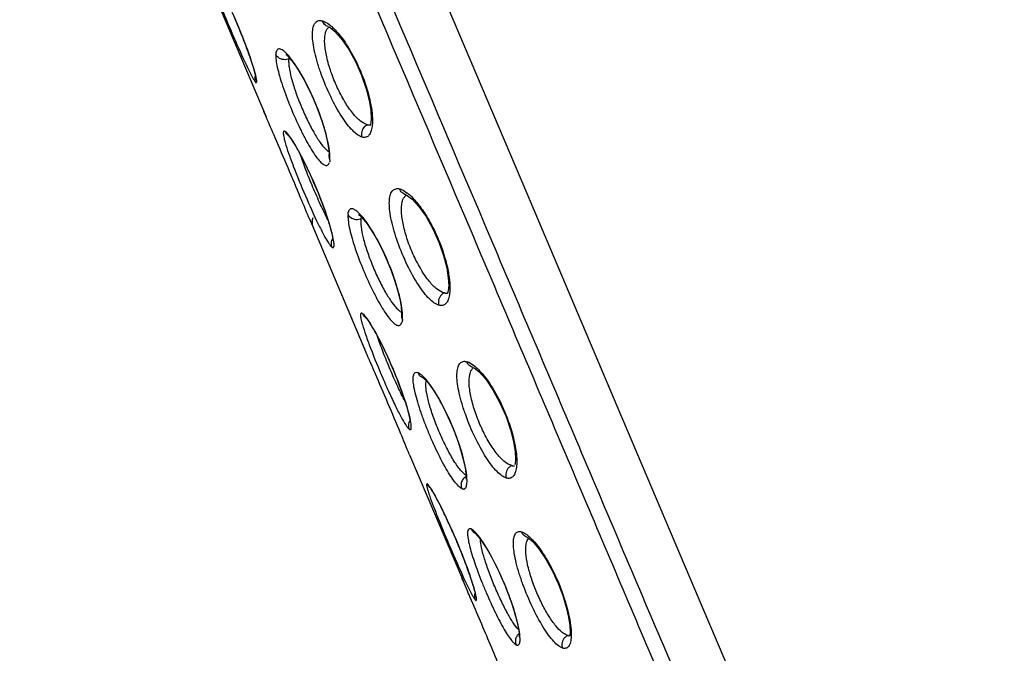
# Model space of a CAD drawing. Header units: millimetres. Extents: x 687 to 1107, y -116 to 478.
# Tile 43 of 49: x 982.94 to 993.21, y 298.46 to 305.07. Entities that reach past the tile are written whole.
import ezdxf

# ---------------------------------------------------------------- set-up
doc = ezdxf.new("R2010")
doc.units = ezdxf.units.MM
doc.header["$LTSCALE"] = 0.1
doc.layers.add('DIM', color=3, linetype='Continuous')
doc.styles.get("Standard").update_dxf_attribs({"font": 'arial_0.ttf'})
doc.dimstyles.new('DIMSTYLE_2', dxfattribs={"dimtxt": 3, "dimasz": 2.5, "dimexe": 0.18, "dimexo": 0.0625, "dimgap": 0.09, "dimtad": 1, "dimdec": 3, "dimdsep": 46, "dimtxsty": 'Standard', "dimblk": '_FILLED', "dimblk1": '_FILLED', "dimblk2": '_FILLED', "dimcen": 0.09, "dimadec": 0, "dimazin": 0, "dimtp": 1.2, "dimtm": 1.2, "dimtfac": 1, "dimtdec": 3, "dimtofl": 0, "dimtmove": 0, "dimatfit": 3, "dimldrblk": '_FILLED', "dimfxl": 1, "dimtolj": 1, "dimarcsym": 0})

# ---------------------------------------------------------------- blocks, each defined once
blk = doc.blocks.new('_FILLED')
at = {"color": 0, "linetype": 'ByBlock'}
blk.add_solid([(0, 0), (-1, 0.2333), (-1, -0.2333)], dxfattribs=at)
blk = doc.blocks.new('*D7')
at = {"layer": 'Defpoints', "color": 0, "linetype": 'Continuous', "transparency": 16777216}
for p in [(967.776, 384.267), (1072.846, 384.267), (1029.424, 7.996)]:
    blk.add_point(p, dxfattribs=at)
at = {"layer": 'DIM', "color": 0, "linetype": 'Continuous', "lineweight": -2, "transparency": 16777216}
for p, q in [((967.839, 384.267), (1073.026, 384.267)), ((1072.846, 10.496), (1072.846, 381.767)), ((1029.486, 7.996), (1073.026, 7.996))]:
    blk.add_line(p, q, dxfattribs=at)
at = {"layer": 'DIM', "color": 0, "linetype": 'Continuous', "lineweight": -2, "transparency": 16777216, "xscale": 2.5, "yscale": 2.5, "zscale": 2.5}
for p, rotation in [((1072.846, 384.267), 90), ((1072.846, 7.996), 270)]:
    blk.add_blockref('_FILLED', p, dxfattribs=dict(at, rotation=rotation))
at = {"layer": 'DIM', "color": 0, "linetype": 'Continuous', "transparency": 16777216, "insert": (1069.693, 142.082), "char_height": 3, "attachment_point": 2, "rotation": 90}
blk.add_mtext('\\A1;1244-1484%%P10', dxfattribs=at)

msp = doc.modelspace()

# ---------------------------------------------------------------- linework, layer by layer
at = {"color": 7, "linetype": 'Continuous'}
for p, q in [((984.9485, 305.3771), (985.5092, 304.0559)), ((985.5093, 304.0559), (985.4861, 304.1121)), ((985.7442, 303.8583), (985.7436, 303.8588)), ((986.1659, 303.674), (986.1653, 303.6542)), ((988.1781, 303.379), (989.1813, 301.0138)), ((985.9641, 302.9841), (986.5516, 301.5998)), ((985.9924, 302.9299), (985.9925, 302.9297)), ((987.3987, 302.2157), (987.4027, 302.2171)), ((986.9235, 302.0091), (986.9225, 301.988)), ((986.55, 301.9592), (986.5493, 301.9597)), ((987.1475, 301.3302), (987.1466, 301.3306)), ((987.0065, 300.5276), (987.5678, 299.2048)), ((987.033, 300.4786), (987.0333, 300.4777)), ((987.2183, 300.1862), (987.198, 300.2173)), ((987.218, 300.1866), (987.2223, 300.1811)), ((987.2184, 300.1862), (987.2183, 300.1862)), ((987.2223, 300.1811), (987.2308, 300.1688)), ((987.2308, 300.1688), (987.2424, 300.1507)), ((987.3106, 300.0299), (987.3089, 300.0332)), ((987.6975, 299.7018), (987.697, 299.702)), ((988.2363, 299.6647), (988.2356, 299.6649)), ((987.6397, 299.0379), (987.6276, 299.0659))]:
    msp.add_line(p, q, dxfattribs=at)
for points in [[(984.794, 311.3508), (985.9682, 308.5814), (988.1781, 303.379)], [(985.1778, 305.0931), (985.2002, 305.041), (985.2219, 304.9894), (985.2426, 304.9387), (985.2623, 304.8894), (985.2808, 304.8419), (985.2981, 304.7963), (985.3142, 304.7529), (985.329, 304.7119), (985.3425, 304.6733), (985.3547, 304.6374), (985.3656, 304.6043), (985.3751, 304.5742), (985.3832, 304.5471), (985.3899, 304.5233), (985.3953, 304.5029), (985.3994, 304.486), (985.4021, 304.473), (985.4036, 304.4642), (985.4037, 304.4631)], [(986.1598, 304.9964), (986.1727, 304.9903), (986.2238, 304.9508), (986.293, 304.8736), (986.3686, 304.7639), (986.4419, 304.631), (986.5057, 304.4882), (986.5543, 304.3487), (986.586, 304.2239), (986.6026, 304.1201), (986.6067, 304.0413), (986.602, 303.9904), (986.6001, 303.9819)], [(985.7164, 304.7046), (985.7158, 304.7049), (985.7207, 304.7015), (985.7365, 304.6876), (985.7608, 304.6614), (985.7911, 304.6231), (985.826, 304.5731), (985.8644, 304.5124), (985.9048, 304.4418), (985.9462, 304.3626), (985.9871, 304.2764), (986.0267, 304.1847), (986.064, 304.0894), (986.0977, 303.9926), (986.1261, 303.8978), (986.1476, 303.8095), (986.1611, 303.7328), (986.1659, 303.674)], [(986.6001, 303.9819), (986.5948, 303.9662), (986.5941, 303.9646)], [(985.7423, 303.8598), (985.7509, 303.8503), (985.7675, 303.8284), (985.7896, 303.7956), (985.8158, 303.7531), (985.8449, 303.7024), (985.8757, 303.6453), (985.9072, 303.5836), (985.9387, 303.5191), (985.9696, 303.4529), (985.9996, 303.3861), (986.0283, 303.3196), (986.0554, 303.254), (986.0807, 303.1901), (986.1039, 303.1285), (986.125, 303.07), (986.1438, 303.015), (986.1604, 302.9639), (986.1746, 302.9173), (986.1865, 302.8754), (986.1958, 302.8388), (986.2028, 302.808), (986.2073, 302.7832), (986.2097, 302.7653), (986.21, 302.7625)], [(986.1652, 303.6532), (986.1648, 303.6493), (986.1639, 303.6443)], [(986.9684, 303.2417), (986.9829, 303.235), (987.0351, 303.1953), (987.1039, 303.1198), (987.178, 303.0136), (987.2498, 302.8852), (987.3127, 302.7459), (987.3616, 302.607), (987.3941, 302.4799), (987.411, 302.3729), (987.4147, 302.2917), (987.4095, 302.2392), (987.4016, 302.2135), (987.4007, 302.2117)], [(986.475, 303.035), (986.483, 303.0296), (986.5023, 303.0122), (986.5302, 302.9813), (986.5644, 302.9371), (986.6031, 302.8804), (986.6449, 302.8121), (986.6884, 302.7335), (986.7319, 302.6462), (986.7742, 302.5519), (986.8143, 302.4526), (986.8507, 302.3505), (986.8815, 302.2493), (986.9048, 302.1542), (986.919, 302.0717), (986.9235, 302.0091)], [(986.548, 301.9607), (986.5566, 301.9512), (986.5732, 301.9293), (986.5952, 301.8966), (986.6213, 301.8543), (986.6503, 301.8037), (986.6811, 301.7466), (986.7126, 301.685), (986.744, 301.6205), (986.775, 301.5543), (986.8049, 301.4874), (986.8336, 301.4208), (986.8607, 301.3552), (986.886, 301.2912), (986.9093, 301.2296), (986.9304, 301.171), (986.9493, 301.1159), (986.9659, 301.0649), (986.9801, 301.0182), (986.9919, 300.9763), (987.0013, 300.9396), (987.0083, 300.9088), (987.0129, 300.8839), (987.0153, 300.866), (987.0155, 300.8632)], [(986.9224, 301.987), (986.9219, 301.983), (986.9208, 301.978)], [(987.6673, 301.4398), (987.6803, 301.4336), (987.7318, 301.3934), (987.8011, 301.3155), (987.8767, 301.2048), (987.9499, 301.0709), (988.0132, 300.9275), (988.0612, 300.7881), (988.0922, 300.6641), (988.1084, 300.5611), (988.1122, 300.483), (988.1075, 300.4325), (988.1056, 300.4241)], [(987.1475, 301.3302), (987.154, 301.3251), (987.185, 301.2944), (987.2267, 301.2422), (987.2732, 301.1737), (987.3207, 301.0937), (987.3667, 301.0074), (987.41, 300.9179), (987.4499, 300.8277), (987.4856, 300.7386), (987.5167, 300.6518), (987.5429, 300.5696), (987.5638, 300.4941), (987.5793, 300.4274), (987.5896, 300.3709), (987.595, 300.3259), (987.5963, 300.2934), (987.5951, 300.274), (987.5948, 300.2717)], [(989.1813, 301.0138), (990.1271, 298.7827), (991.0255, 296.6695)], [(987.2424, 300.1507), (987.2565, 300.1272), (987.2728, 300.0987), (987.2911, 300.0655), (987.3109, 300.028), (987.3321, 299.9866), (987.3542, 299.942), (987.377, 299.8948), (987.4002, 299.8454), (987.4236, 299.7946), (987.4469, 299.7428), (987.4698, 299.6906), (987.4922, 299.6384), (987.5139, 299.5867), (987.5347, 299.536), (987.5544, 299.4866), (987.5729, 299.439), (987.5902, 299.3934), (987.6063, 299.3499), (987.6212, 299.3088), (987.6347, 299.2702), (987.6469, 299.2342), (987.6578, 299.2011), (987.6673, 299.1709), (987.6755, 299.1438), (987.6823, 299.12), (987.6877, 299.0995), (987.6918, 299.0826), (987.6945, 299.0695), (987.696, 299.0607), (987.6962, 299.0596)], [(987.6963, 299.7023), (987.7136, 299.6858), (987.7427, 299.6508), (987.7791, 299.5996), (987.8193, 299.5356), (987.8603, 299.4634), (987.9002, 299.3869), (987.9382, 299.3085), (987.9738, 299.2299), (988.0066, 299.1522), (988.0365, 299.0761), (988.0632, 299.0023), (988.0865, 298.9323), (988.1063, 298.8669), (988.1225, 298.8074), (988.1349, 298.7545), (988.1436, 298.7093), (988.1487, 298.6728), (988.1506, 298.6456), (988.1503, 298.6297), (988.1501, 298.6283)], [(988.2363, 299.6647), (988.243, 299.6614), (988.2888, 299.625), (988.3569, 299.5466), (988.4299, 299.4381), (988.4978, 299.3146), (988.5571, 299.186), (988.6057, 299.0588), (988.6422, 298.9384), (988.6664, 298.8318), (988.6789, 298.7444), (988.6815, 298.6802), (988.6775, 298.6402), (988.6762, 298.6343)]]:
    msp.add_lwpolyline(points, dxfattribs=at)
for centre, radius, start, end in [((979.0411, 302.4293), 6.6904, 22.98464, 23.93125), ((979.0725, 302.4424), 6.6563, 22.36504, 22.98604), ((979.4115, 302.5813), 6.29, 21.54779, 22.3698), ((979.5798, 302.6475), 6.1091, 20.89318, 21.55022), ((980.1844, 302.8761), 5.4628, 19.80622, 20.91434), ((980.8233, 303.1067), 4.7836, 19.36329, 19.80075), ((985.8915, 304.6434), 0.1465, 170.09219, 173.31969), ((985.8636, 304.6483), 0.1182, 166.40033, 170.10249), ((985.451, 304.4672), 0.0711, 220.38337, 221.69438), ((986.5878, 304.0446), 0.0738, 275.52698, 276.91124), ((985.4312, 303.6098), 0.7451, 5.08834, 6.99315), ((985.7169, 303.63), 0.4587, 1.24017, 2.33294), ((986.7435, 302.9474), 0.3938, 51.62609, 52.53822), ((989.5597, 304.5107), 3.9063, 203.00467, 203.41731), ((986.087, 302.9573), 0.0985, 193.3888, 196.17661), ((986.6432, 302.9695), 0.1457, 168.61447, 171.84257), ((986.2862, 302.7321), 0.0979, 177.18433, 201.91524), ((987.3905, 302.293), 0.0776, 276.02102, 279.03211), ((986.4932, 301.9715), 0.4402, 0.24472, 1.41137), ((987.0919, 300.8329), 0.098, 177.196, 201.89862), ((987.1479, 300.1662), 0.0717, 43.31978, 44.63517), ((982.3919, 297.5194), 5.5226, 25.41227, 25.67866), ((981.6154, 297.1539), 6.3808, 24.08051, 25.38425), ((981.3276, 297.0245), 6.6964, 23.91856, 24.08699), ((981.3201, 297.0211), 6.7046, 22.79758, 23.91891), ((987.6249, 299.6963), 0.0631, 61.96837, 65.64041), ((988.0136, 299.4015), 0.3642, 49.76942, 51.2879), ((988.3032, 299.6079), 0.0733, 137.72816, 141.25204), ((981.3362, 297.0277), 6.6872, 22.41362, 22.79914), ((981.6853, 297.1705), 6.31, 21.18022, 22.42359), ((981.8547, 297.2364), 6.1283, 21.02033, 21.17785), ((987.7445, 299.0622), 0.0712, 220.26033, 221.58623), ((988.1466, 298.5946), 0.0561, 240.14866, 244.15972)]:
    msp.add_arc(centre, radius, start, end, dxfattribs=at)
for points, knots in [([(991.3218, 294.6227), (991.0218, 295.3223), (990.4323, 296.7153), (989.5459, 298.7953), (988.6691, 300.8647), (987.5008, 303.6192), (986.038, 307.0617), (984.8685, 309.8165), (984.285, 311.1948)], [0, 0, 0, 0, 0.1268297, 0.2520511, 0.3767373, 0.5013279, 0.7506014, 1, 1, 1, 1]), ([(991.1668, 294.5819), (990.8695, 295.275), (990.284, 296.66), (989.4005, 298.7313), (988.5244, 300.7987), (987.3562, 303.5528), (985.8938, 306.9949), (984.7247, 309.7492), (984.1412, 311.1271)], [0, 0, 0, 0, 0.1258686, 0.250961, 0.3758275, 0.5006173, 0.750267, 1, 1, 1, 1]), ([(984.9196, 305.51), (984.9321, 305.4737), (984.9623, 305.3925), (985.0353, 305.2082), (985.1382, 304.9622), (985.2425, 304.723), (985.3189, 304.5595), (985.3521, 304.4938), (985.3672, 304.4666)], [0, 0, 0, 0, 0.1015527, 0.2286265, 0.5234227, 0.8057902, 0.9177676, 1, 1, 1, 1]), ([(986.5107, 303.8434), (986.4942, 303.8487), (986.4586, 303.8681), (986.4074, 303.9138), (986.3526, 303.9786), (986.2719, 304.0948), (986.1774, 304.2696), (986.0971, 304.459), (986.0458, 304.6149), (986.0171, 304.7233), (985.9986, 304.8209), (985.991, 304.9044), (985.995, 304.9718), (986.0093, 305.0226), (986.0389, 305.0562), (986.0657, 305.0608), (986.0782, 305.0602)], [0, 0, 0, 0, 0.0367094, 0.0847176, 0.1449995, 0.2164715, 0.3844862, 0.5656571, 0.6525066, 0.7326455, 0.8034785, 0.8629873, 0.9102429, 0.9460606, 0.9735331, 1, 1, 1, 1]), ([(986.0782, 305.0602), (986.0797, 305.0601), (986.0861, 305.0594), (986.0924, 305.058), (986.0972, 305.0567)], [0, 0, 0, 0, 0.2391601, 1, 1, 1, 1]), ([(986.1583, 304.9968), (986.1436, 305.0008), (986.117, 305.0166), (986.1012, 305.0427), (986.0966, 305.056)], [0, 0, 0, 0, 0.5174627, 1, 1, 1, 1]), ([(986.0972, 305.0567), (986.1037, 305.0547), (986.1338, 305.0432), (986.1608, 305.0248), (986.1804, 305.0087)], [0, 0, 0, 0, 0.2125328, 1, 1, 1, 1]), ([(986.1275, 304.923), (986.1293, 304.9308), (986.1366, 304.9569), (986.1511, 304.9822), (986.1662, 304.9942)], [0, 0, 0, 0, 0.2928201, 1, 1, 1, 1]), ([(986.1804, 305.0087), (986.1854, 305.0046), (986.2068, 304.9862), (986.2267, 304.9661), (986.2413, 304.95)], [0, 0, 0, 0, 0.2297928, 1, 1, 1, 1]), ([(986.5682, 303.9728), (986.5416, 303.9785), (986.4836, 304.0143), (986.4051, 304.0979), (986.3243, 304.2178), (986.2486, 304.3632), (986.1849, 304.5199), (986.1405, 304.6727), (986.1181, 304.8065), (986.1197, 304.8889), (986.1275, 304.923)], [0, 0, 0, 0, 0.0744535, 0.1797469, 0.3145514, 0.4688932, 0.6284753, 0.777623, 0.9041693, 1, 1, 1, 1]), ([(986.2413, 304.95), (986.2948, 304.8914), (986.394, 304.7465), (986.5117, 304.5065), (986.5823, 304.2888), (986.6132, 304.1243), (986.6193, 304.0499), (986.6193, 304.0158)], [0, 0, 0, 0, 0.2325324, 0.5102489, 0.781956, 0.8999573, 1, 1, 1, 1]), ([(985.3884, 304.5323), (985.385, 304.5439), (985.3688, 304.5978), (985.3509, 304.6511), (985.3363, 304.6927)], [0, 0, 0, 0, 0.215283, 1, 1, 1, 1]), ([(985.6112, 304.7051), (985.6099, 304.6861), (985.6131, 304.6415), (985.6266, 304.5671), (985.6497, 304.4774), (985.6938, 304.3361), (985.7643, 304.149), (985.8466, 303.9639), (985.9175, 303.8245), (985.9678, 303.7347), (986.0151, 303.6601), (986.0579, 303.6033), (986.0913, 303.5686), (986.1157, 303.5526), (986.1307, 303.5469), (986.1445, 303.5468), (986.1562, 303.5531), (986.1649, 303.5648), (986.1686, 303.5745), (986.1701, 303.5799)], [0, 0, 0, 0, 0.0422687, 0.0988583, 0.1681267, 0.2479906, 0.4277603, 0.6123878, 0.6980335, 0.775244, 0.8412565, 0.894217, 0.9331561, 0.947493, 0.9588899, 0.9682721, 0.9771799, 0.987348, 1, 1, 1, 1]), ([(985.7085, 304.6514), (985.6882, 304.6503), (985.6482, 304.6593), (985.6194, 304.6887), (985.6112, 304.7051)], [0, 0, 0, 0, 0.5243091, 1, 1, 1, 1]), ([(985.6123, 304.7067), (985.6124, 304.7091), (985.613, 304.7176), (985.6141, 304.7261), (985.6155, 304.7322)], [0, 0, 0, 0, 0.2736065, 1, 1, 1, 1]), ([(985.7448, 304.6909), (985.7368, 304.7002), (985.7215, 304.7168), (985.6987, 304.738), (985.6781, 304.7531), (985.6598, 304.7624), (985.6433, 304.7657), (985.6227, 304.7583), (985.6167, 304.7413), (985.6144, 304.7306)], [0, 0, 0, 0, 0.209689, 0.386565, 0.5315269, 0.6463131, 0.7355015, 0.8116406, 1, 1, 1, 1]), ([(986.1707, 303.7005), (986.1663, 303.737), (986.1514, 303.8171), (986.1035, 303.9948), (986.0167, 304.2281), (985.9079, 304.4502), (985.8137, 304.6022), (985.7675, 304.6647), (985.7448, 304.6909)], [0, 0, 0, 0, 0.1013465, 0.2241519, 0.5072503, 0.78619, 0.9043639, 1, 1, 1, 1]), ([(985.746, 304.6604), (985.7432, 304.6592), (985.7312, 304.6544), (985.7183, 304.6519), (985.7085, 304.6514)], [0, 0, 0, 0, 0.2373137, 1, 1, 1, 1]), ([(985.7459, 304.6604), (985.7445, 304.6479), (985.7442, 304.6197), (985.7509, 304.5529), (985.773, 304.4526), (985.8147, 304.3189), (985.8699, 304.1742), (985.9335, 304.0306), (986.0007, 303.9005), (986.0659, 303.7946), (986.1118, 303.7355), (986.1349, 303.7134)], [0, 0, 0, 0, 0.0363342, 0.0811677, 0.1938106, 0.3320365, 0.4853816, 0.64077, 0.7853692, 0.907787, 1, 1, 1, 1]), ([(985.3672, 304.4666), (985.3726, 304.457), (985.3819, 304.441), (985.3922, 304.4255), (985.397, 304.4196)], [0, 0, 0, 0, 0.5890527, 1, 1, 1, 1]), ([(985.3981, 304.4184), (985.3992, 304.4172), (985.4013, 304.4152), (985.4043, 304.4131), (985.4071, 304.4123), (985.4106, 304.4142), (985.4117, 304.4217), (985.4114, 304.4331), (985.4088, 304.4505), (985.4018, 304.4842), (985.3942, 304.512), (985.3884, 304.5323)], [0, 0, 0, 0, 0.0363641, 0.0629117, 0.0816108, 0.0974882, 0.1455542, 0.2321243, 0.3607601, 0.5321423, 1, 1, 1, 1]), ([(985.397, 304.4902), (985.3926, 304.4782), (985.3884, 304.4535), (985.3937, 304.4291), (985.3981, 304.4184)], [0, 0, 0, 0, 0.523156, 1, 1, 1, 1]), ([(985.9641, 302.9841), (985.9323, 303.0591), (985.858, 303.2392), (985.7388, 303.5231), (985.6179, 303.805), (985.5406, 303.9821), (985.5093, 304.0559)], [0, 0, 0, 0, 0.2098434, 0.5020461, 0.7933491, 1, 1, 1, 1]), ([(986.5365, 303.9524), (986.5219, 303.9384), (986.5016, 303.902), (986.5037, 303.8608), (986.5098, 303.8429)], [0, 0, 0, 0, 0.5158845, 1, 1, 1, 1]), ([(986.6174, 303.9694), (986.6156, 303.95), (986.6102, 303.9157), (986.5927, 303.872), (986.5645, 303.8437), (986.5403, 303.8393), (986.5291, 303.84)], [0, 0, 0, 0, 0.3372266, 0.5987435, 0.8049264, 1, 1, 1, 1]), ([(986.5682, 303.9728), (986.5654, 303.9717), (986.5539, 303.9665), (986.5434, 303.959), (986.5365, 303.9524)], [0, 0, 0, 0, 0.2367875, 1, 1, 1, 1]), ([(986.5683, 303.9728), (986.5706, 303.9723), (986.5793, 303.9708), (986.5884, 303.9705), (986.5949, 303.9711)], [0, 0, 0, 0, 0.2621585, 1, 1, 1, 1]), ([(986.6193, 304.0158), (986.6193, 304.0117), (986.6192, 303.9963), (986.6184, 303.9808), (986.6174, 303.9694)], [0, 0, 0, 0, 0.2624698, 1, 1, 1, 1]), ([(985.7127, 303.8994), (985.7097, 303.9019), (985.7047, 303.9059), (985.6946, 303.907), (985.6893, 303.8984), (985.6886, 303.8862), (985.6896, 303.8687), (985.6934, 303.8459), (985.6997, 303.8178), (985.7051, 303.7975), (985.7082, 303.7865)], [0, 0, 0, 0, 0.082942, 0.1347363, 0.18738, 0.271203, 0.393967, 0.5567004, 0.7589889, 1, 1, 1, 1]), ([(985.7504, 303.8579), (985.7437, 303.8668), (985.7321, 303.8815), (985.7189, 303.895), (985.7127, 303.8995)], [0, 0, 0, 0, 0.5925425, 1, 1, 1, 1]), ([(985.7436, 303.8588), (985.74, 303.8616), (985.7271, 303.8729), (985.7174, 303.8878), (985.7127, 303.8994)], [0, 0, 0, 0, 0.2647214, 1, 1, 1, 1]), ([(986.2038, 302.8129), (986.1952, 302.8504), (986.1719, 302.934), (986.1096, 303.1228), (986.0104, 303.3721), (985.8982, 303.61), (985.8095, 303.7694), (985.7693, 303.8325), (985.7504, 303.8579)], [0, 0, 0, 0, 0.1010702, 0.2273662, 0.5215328, 0.8041895, 0.9167863, 1, 1, 1, 1]), ([(986.5291, 303.84), (986.5245, 303.8403), (986.5183, 303.8413), (986.5123, 303.8429), (986.5107, 303.8434)], [0, 0, 0, 0, 0.7386379, 1, 1, 1, 1]), ([(985.7082, 303.7865), (985.7187, 303.7496), (985.7458, 303.6672), (985.8147, 303.4806), (985.9167, 303.2325), (986.0242, 302.9926), (986.1062, 302.8304), (986.1429, 302.766), (986.1602, 302.7398)], [0, 0, 0, 0, 0.1009039, 0.2276303, 0.5225611, 0.8054503, 0.9175949, 1, 1, 1, 1]), ([(986.1541, 302.983), (986.1273, 303.0338), (986.0739, 303.1448), (985.9977, 303.3173), (985.9269, 303.4919), (985.8846, 303.6072), (985.8668, 303.6616)], [0, 0, 0, 0, 0.233523, 0.5005909, 0.7673172, 1, 1, 1, 1]), ([(986.1349, 303.7134), (986.1375, 303.7108), (986.1472, 303.702), (986.1577, 303.6939), (986.1658, 303.6891)], [0, 0, 0, 0, 0.2801569, 1, 1, 1, 1]), ([(986.1652, 303.6532), (986.1648, 303.649), (986.1645, 303.6329), (986.1691, 303.6168), (986.1745, 303.6062)], [0, 0, 0, 0, 0.2640214, 1, 1, 1, 1]), ([(986.1751, 303.6487), (986.175, 303.6509), (986.1746, 303.66), (986.174, 303.669), (986.1734, 303.6759)], [0, 0, 0, 0, 0.2401173, 1, 1, 1, 1]), ([(986.1745, 303.6062), (986.1748, 303.6088), (986.1755, 303.6201), (986.1756, 303.6313), (986.1754, 303.64)], [0, 0, 0, 0, 0.2310779, 1, 1, 1, 1]), ([(986.1757, 303.6079), (986.1754, 303.6055), (986.1745, 303.5967), (986.1729, 303.5879), (986.1713, 303.5816)], [0, 0, 0, 0, 0.2729006, 1, 1, 1, 1]), ([(987.3135, 302.0877), (987.2753, 302.0996), (987.2193, 302.1448), (987.1529, 302.2217), (987.0713, 302.3378), (986.9764, 302.5122), (986.8962, 302.7019), (986.8455, 302.858), (986.8174, 302.9666), (986.7997, 303.0644), (986.7931, 303.1482), (986.798, 303.216), (986.8135, 303.2674), (986.8441, 303.3012), (986.8715, 303.3062), (986.8843, 303.3059)], [0, 0, 0, 0, 0.0846754, 0.1449416, 0.2162794, 0.3838189, 0.5644329, 0.6510167, 0.7309173, 0.8015908, 0.8610665, 0.9084764, 0.9447074, 0.9728582, 1, 1, 1, 1]), ([(986.8843, 303.3059), (986.886, 303.3058), (986.8929, 303.3051), (986.8997, 303.3038), (986.9048, 303.3024)], [0, 0, 0, 0, 0.2392066, 1, 1, 1, 1]), ([(986.967, 303.242), (986.9521, 303.2459), (986.9249, 303.2617), (986.909, 303.2882), (986.9044, 303.3017)], [0, 0, 0, 0, 0.5170457, 1, 1, 1, 1]), ([(986.9048, 303.3024), (986.911, 303.3006), (986.939, 303.2904), (986.9645, 303.2742), (986.9831, 303.26)], [0, 0, 0, 0, 0.2163186, 1, 1, 1, 1]), ([(986.9304, 303.1668), (986.9324, 303.1749), (986.9405, 303.2022), (986.9566, 303.2283), (986.9729, 303.2404)], [0, 0, 0, 0, 0.2920177, 1, 1, 1, 1]), ([(986.988, 303.2562), (987.0152, 303.2347), (987.0701, 303.1795), (987.1472, 303.0787), (987.2228, 302.9544), (987.3155, 302.7683), (987.3837, 302.5741), (987.4209, 302.3874), (987.428, 302.3025), (987.4277, 302.2638)], [0, 0, 0, 0, 0.0936202, 0.209203, 0.3424472, 0.486087, 0.7706665, 0.8953045, 1, 1, 1, 1]), ([(987.3707, 302.2173), (987.3438, 302.2228), (987.2848, 302.2578), (987.205, 302.3411), (987.1234, 302.4607), (987.0475, 302.6059), (986.984, 302.7627), (986.9404, 302.9158), (986.9192, 303.05), (986.9221, 303.1326), (986.9304, 303.1668)], [0, 0, 0, 0, 0.0752434, 0.1807012, 0.315346, 0.4694076, 0.628668, 0.7774935, 0.9038678, 1, 1, 1, 1]), ([(986.3643, 303.035), (986.3625, 303.016), (986.3649, 302.971), (986.3774, 302.8961), (986.3997, 302.806), (986.443, 302.6641), (986.5131, 302.4763), (986.5958, 302.2909), (986.6674, 302.1517), (986.7184, 302.062), (986.7665, 301.9877), (986.8102, 301.9315), (986.8447, 301.8973), (986.8699, 301.8818), (986.8854, 301.8765), (986.8998, 301.8769), (986.9119, 301.8837), (986.9211, 301.8959), (986.925, 301.9061), (986.9267, 301.9118)], [0, 0, 0, 0, 0.0423393, 0.0988552, 0.1679717, 0.2476313, 0.4269025, 0.6109719, 0.696331, 0.7732689, 0.8390579, 0.8918834, 0.9308777, 0.9453745, 0.9570313, 0.9667783, 0.9761483, 0.9868294, 1, 1, 1, 1]), ([(986.4616, 302.9813), (986.4414, 302.9803), (986.4014, 302.9893), (986.3727, 303.0187), (986.3643, 303.035)], [0, 0, 0, 0, 0.5240725, 1, 1, 1, 1]), ([(986.3655, 303.0367), (986.3656, 303.039), (986.3664, 303.0475), (986.3678, 303.0559), (986.3693, 303.062)], [0, 0, 0, 0, 0.2723342, 1, 1, 1, 1]), ([(986.5038, 303.0233), (986.4956, 303.0325), (986.4799, 303.0491), (986.4564, 303.0699), (986.4351, 303.0848), (986.4161, 303.0938), (986.3989, 303.0966), (986.3776, 303.0888), (986.3708, 303.0714), (986.3682, 303.0603)], [0, 0, 0, 0, 0.2063223, 0.38083, 0.524537, 0.6393279, 0.7299137, 0.8084877, 1, 1, 1, 1]), ([(986.9298, 302.0325), (986.9258, 302.0691), (986.9118, 302.1495), (986.8651, 302.3279), (986.7788, 302.5617), (986.6693, 302.7837), (986.574, 302.9352), (986.527, 302.9973), (986.5038, 303.0233)], [0, 0, 0, 0, 0.101505, 0.2243562, 0.507349, 0.7861159, 0.9042586, 1, 1, 1, 1]), ([(986.499, 302.9902), (986.4962, 302.9889), (986.4842, 302.9843), (986.4714, 302.9818), (986.4616, 302.9813)], [0, 0, 0, 0, 0.2372313, 1, 1, 1, 1]), ([(986.499, 302.9902), (986.4951, 302.9627), (986.4992, 302.8951), (986.5222, 302.7826), (986.5633, 302.6481), (986.618, 302.5026), (986.6821, 302.3586), (986.7502, 302.2283), (986.8161, 302.1226), (986.8632, 302.0643), (986.8867, 302.0429)], [0, 0, 0, 0, 0.0801659, 0.1926904, 0.3313717, 0.484944, 0.640854, 0.785651, 0.9084301, 1, 1, 1, 1]), ([(986.1602, 302.7398), (986.1663, 302.7306), (986.1771, 302.7151), (986.1895, 302.7007), (986.1954, 302.6956)], [0, 0, 0, 0, 0.5870387, 1, 1, 1, 1]), ([(986.1954, 302.6956), (986.1981, 302.6935), (986.2028, 302.6899), (986.2122, 302.6905), (986.2169, 302.6994), (986.2194, 302.7194), (986.2154, 302.7586), (986.2086, 302.7924), (986.2038, 302.8129)], [0, 0, 0, 0, 0.0724635, 0.1208394, 0.1771575, 0.2645646, 0.553796, 1, 1, 1, 1]), ([(987.4249, 302.2137), (987.4228, 302.1945), (987.4167, 302.1603), (987.3982, 302.1168), (987.3693, 302.0887), (987.3448, 302.0839), (987.3333, 302.0843)], [0, 0, 0, 0, 0.3330992, 0.5939181, 0.8023942, 1, 1, 1, 1]), ([(987.3707, 302.2173), (987.368, 302.2162), (987.3565, 302.211), (987.3461, 302.2035), (987.3392, 302.1968)], [0, 0, 0, 0, 0.2367344, 1, 1, 1, 1]), ([(987.3709, 302.2173), (987.3732, 302.2168), (987.3824, 302.2153), (987.3918, 302.2151), (987.3986, 302.2158)], [0, 0, 0, 0, 0.2616551, 1, 1, 1, 1]), ([(987.4277, 302.2638), (987.4276, 302.2594), (987.4273, 302.2426), (987.4262, 302.2259), (987.4249, 302.2137)], [0, 0, 0, 0, 0.2631717, 1, 1, 1, 1]), ([(987.3392, 302.1968), (987.3247, 302.1828), (987.3045, 302.1464), (987.3065, 302.1052), (987.3127, 302.0873)], [0, 0, 0, 0, 0.5158321, 1, 1, 1, 1]), ([(986.5185, 302.0003), (986.5155, 302.0026), (986.5105, 302.0064), (986.5006, 302.0071), (986.4955, 301.9984), (986.4947, 301.9862), (986.4958, 301.9686), (986.4996, 301.9458), (986.5059, 301.9178), (986.5114, 301.8974), (986.5145, 301.8864)], [0, 0, 0, 0, 0.0806705, 0.1316909, 0.1850005, 0.2692543, 0.3922009, 0.5552963, 0.7582236, 1, 1, 1, 1]), ([(986.5564, 301.958), (986.5498, 301.967), (986.538, 301.9819), (986.5247, 301.9956), (986.5185, 302.0003)], [0, 0, 0, 0, 0.5899343, 1, 1, 1, 1]), ([(986.5493, 301.9597), (986.5457, 301.9624), (986.5328, 301.9737), (986.5232, 301.9886), (986.5185, 302.0003)], [0, 0, 0, 0, 0.2646824, 1, 1, 1, 1]), ([(986.8867, 302.0429), (986.8899, 302.0399), (986.9015, 302.0299), (986.9142, 302.0209), (986.9241, 302.0161)], [0, 0, 0, 0, 0.2846745, 1, 1, 1, 1]), ([(986.9333, 301.9823), (986.9332, 301.9863), (986.9325, 302.003), (986.9312, 302.0197), (986.9298, 302.0325)], [0, 0, 0, 0, 0.2335486, 1, 1, 1, 1]), ([(987.3333, 302.0843), (987.3317, 302.0844), (987.325, 302.085), (987.3184, 302.0863), (987.3135, 302.0877)], [0, 0, 0, 0, 0.2397109, 1, 1, 1, 1]), ([(987.0101, 300.9119), (987.0015, 300.9495), (986.9781, 301.0331), (986.9157, 301.2222), (986.8165, 301.4717), (986.7043, 301.7099), (986.6155, 301.8694), (986.5753, 301.9325), (986.5564, 301.958)], [0, 0, 0, 0, 0.1011101, 0.2274466, 0.5216115, 0.8042115, 0.916796, 1, 1, 1, 1]), ([(986.9224, 301.987), (986.9219, 301.9826), (986.9213, 301.9658), (986.926, 301.9489), (986.9317, 301.9379)], [0, 0, 0, 0, 0.2643384, 1, 1, 1, 1]), ([(986.9331, 301.9389), (986.9328, 301.9365), (986.9316, 301.9277), (986.9299, 301.919), (986.9281, 301.9128)], [0, 0, 0, 0, 0.2717096, 1, 1, 1, 1]), ([(986.9317, 301.9379), (986.932, 301.9406), (986.9331, 301.9524), (986.9334, 301.9643), (986.9334, 301.9734)], [0, 0, 0, 0, 0.2302887, 1, 1, 1, 1]), ([(986.5145, 301.8864), (986.5249, 301.8494), (986.5521, 301.7669), (986.6211, 301.5801), (986.7035, 301.3792), (986.7924, 301.1778), (986.856, 301.0414), (986.9127, 300.9294), (986.9493, 300.8649), (986.9667, 300.8387)], [0, 0, 0, 0, 0.100965, 0.2277261, 0.5226236, 0.6706337, 0.8054954, 0.9176308, 1, 1, 1, 1]), ([(986.9592, 301.085), (986.9325, 301.1357), (986.8793, 301.2464), (986.8034, 301.4184), (986.7328, 301.5924), (986.6907, 301.7073), (986.6729, 301.7615)], [0, 0, 0, 0, 0.2337375, 0.5006957, 0.7672617, 1, 1, 1, 1]), ([(986.5515, 301.5999), (986.5499, 301.6037), (986.5444, 301.6168), (986.5389, 301.6299), (986.5351, 301.6393)], [0, 0, 0, 0, 0.2864438, 1, 1, 1, 1]), ([(987.0065, 300.5276), (986.9747, 300.6025), (986.9006, 300.7826), (986.7812, 301.0665), (986.6604, 301.3486), (986.5829, 301.5259), (986.5515, 301.5999)], [0, 0, 0, 0, 0.2093917, 0.5017611, 0.7929708, 1, 1, 1, 1]), ([(988.0171, 300.285), (988.0007, 300.2903), (987.9652, 300.3097), (987.9142, 300.3554), (987.8595, 300.4201), (987.7792, 300.5364), (987.6849, 300.7113), (987.6048, 300.9009), (987.5537, 301.057), (987.5249, 301.1655), (987.5065, 301.2633), (987.4989, 301.347), (987.5029, 301.4145), (987.5171, 301.4655), (987.5466, 301.4993), (987.5734, 301.5039), (987.5859, 301.5033)], [0, 0, 0, 0, 0.036544, 0.0844089, 0.1445875, 0.2159888, 0.3839429, 0.56513, 0.6520275, 0.7322434, 0.8031795, 0.8628073, 0.9101794, 0.9460824, 0.973578, 1, 1, 1, 1]), ([(987.5851, 301.5029), (987.5866, 301.5028), (987.5929, 301.5022), (987.5991, 301.5009), (987.6038, 301.4996)], [0, 0, 0, 0, 0.2391656, 1, 1, 1, 1]), ([(987.6657, 301.4402), (987.651, 301.4442), (987.6243, 301.46), (987.6085, 301.4861), (987.6038, 301.4996)], [0, 0, 0, 0, 0.5174971, 1, 1, 1, 1]), ([(987.6046, 301.4999), (987.6111, 301.4979), (987.6412, 301.4864), (987.6682, 301.4679), (987.6878, 301.4519)], [0, 0, 0, 0, 0.2124095, 1, 1, 1, 1]), ([(987.5516, 300.1753), (987.5386, 300.1819), (987.5106, 300.205), (987.4699, 300.2534), (987.4237, 300.3212), (987.3526, 300.4417), (987.2835, 300.581), (987.2168, 300.7317), (987.1691, 300.8494), (987.1271, 300.9642), (987.0922, 301.0715), (987.0657, 301.1674), (987.0491, 301.2484), (987.043, 301.3056), (987.0447, 301.342), (987.0489, 301.3654), (987.0624, 301.3901), (987.0836, 301.3894), (987.092, 301.3869)], [0, 0, 0, 0, 0.0320531, 0.0782223, 0.1385878, 0.2115015, 0.3848824, 0.4788043, 0.5727966, 0.6631297, 0.7465735, 0.8200537, 0.8810059, 0.9277978, 0.9457943, 0.9603223, 0.9807761, 1, 1, 1, 1]), ([(987.1466, 301.3306), (987.1348, 301.3358), (987.1141, 301.3508), (987.101, 301.3727), (987.0968, 301.3838)], [0, 0, 0, 0, 0.5204759, 1, 1, 1, 1]), ([(987.1491, 301.3443), (987.1402, 301.353), (987.124, 301.3677), (987.1055, 301.3799), (987.0968, 301.3838)], [0, 0, 0, 0, 0.5662882, 1, 1, 1, 1]), ([(987.6352, 301.3662), (987.637, 301.374), (987.6443, 301.4001), (987.6587, 301.4255), (987.6738, 301.4375)], [0, 0, 0, 0, 0.2928832, 1, 1, 1, 1]), ([(987.6878, 301.4519), (987.6928, 301.4478), (987.714, 301.4295), (987.7336, 301.4096), (987.7481, 301.3936)], [0, 0, 0, 0, 0.2298851, 1, 1, 1, 1]), ([(987.7481, 301.3936), (987.8015, 301.335), (987.9003, 301.19), (988.0177, 300.9498), (988.088, 300.7318), (988.1188, 300.5671), (988.1249, 300.4925), (988.125, 300.4583)], [0, 0, 0, 0, 0.2321467, 0.5097342, 0.7815984, 0.8997609, 1, 1, 1, 1]), ([(987.1742, 301.3174), (987.1721, 301.3199), (987.1639, 301.3291), (987.1555, 301.338), (987.1491, 301.3443)], [0, 0, 0, 0, 0.2645121, 1, 1, 1, 1]), ([(987.2149, 301.2665), (987.2114, 301.2712), (987.1984, 301.2885), (987.1847, 301.3054), (987.1742, 301.3174)], [0, 0, 0, 0, 0.267646, 1, 1, 1, 1]), ([(987.1762, 301.2659), (987.1763, 301.2692), (987.1768, 301.2809), (987.1784, 301.2927), (987.1804, 301.301)], [0, 0, 0, 0, 0.2775638, 1, 1, 1, 1]), ([(988.0743, 300.4153), (988.0479, 300.421), (987.99, 300.4568), (987.9118, 300.5405), (987.8312, 300.6605), (987.7558, 300.8059), (987.6923, 300.9628), (987.648, 301.1157), (987.6257, 301.2496), (987.6274, 301.3321), (987.6352, 301.3662)], [0, 0, 0, 0, 0.074241, 0.1794107, 0.3141802, 0.4685461, 0.6281852, 0.7774149, 0.9040637, 1, 1, 1, 1]), ([(987.5966, 300.3135), (987.5868, 300.3194), (987.5666, 300.3359), (987.5231, 300.3832), (987.4654, 300.4672), (987.3964, 300.5911), (987.3279, 300.7357), (987.2663, 300.8872), (987.2174, 301.032), (987.1854, 301.1569), (987.1753, 301.2335), (987.1762, 301.2659)], [0, 0, 0, 0, 0.032205, 0.0733644, 0.1817917, 0.3197468, 0.4753445, 0.6346969, 0.7829586, 0.9081628, 1, 1, 1, 1]), ([(987.603, 300.3137), (987.5994, 300.3469), (987.5867, 300.4197), (987.5454, 300.5827), (987.4684, 300.8019), (987.3535, 301.0484), (987.2627, 301.2018), (987.2149, 301.2665)], [0, 0, 0, 0, 0.0965864, 0.2134518, 0.4865188, 0.7671015, 1, 1, 1, 1]), ([(987.001, 300.7963), (987.0038, 300.7939), (987.0085, 300.79), (987.0183, 300.7894), (987.0234, 300.7983), (987.0248, 300.8106), (987.0246, 300.8286), (987.0206, 300.8631), (987.0148, 300.8914), (987.0101, 300.9119)], [0, 0, 0, 0, 0.0774324, 0.1269529, 0.1815254, 0.2680417, 0.3928823, 0.5567496, 1, 1, 1, 1]), ([(986.9667, 300.8387), (986.9727, 300.8297), (986.9832, 300.8148), (986.9953, 300.801), (987.001, 300.7963)], [0, 0, 0, 0, 0.5934877, 1, 1, 1, 1]), ([(988.125, 300.4583), (988.125, 300.4543), (988.1249, 300.4388), (988.1241, 300.4233), (988.1231, 300.4119)], [0, 0, 0, 0, 0.2624073, 1, 1, 1, 1]), ([(988.0426, 300.3949), (988.028, 300.3808), (988.0076, 300.3442), (988.0099, 300.3027), (988.0162, 300.2848)], [0, 0, 0, 0, 0.5163289, 1, 1, 1, 1]), ([(988.1231, 300.4119), (988.1214, 300.3924), (988.116, 300.358), (988.0987, 300.314), (988.0706, 300.2855), (988.0464, 300.281), (988.0352, 300.2817)], [0, 0, 0, 0, 0.3380208, 0.5999199, 0.8058396, 1, 1, 1, 1]), ([(988.0743, 300.4153), (988.0716, 300.4142), (988.0601, 300.409), (988.0496, 300.4016), (988.0426, 300.3949)], [0, 0, 0, 0, 0.2368192, 1, 1, 1, 1]), ([(988.0745, 300.4153), (988.0767, 300.4148), (988.0854, 300.4133), (988.0943, 300.413), (988.1008, 300.4136)], [0, 0, 0, 0, 0.2621012, 1, 1, 1, 1]), ([(987.5537, 300.2554), (987.5474, 300.2424), (987.5406, 300.2148), (987.5453, 300.1869), (987.5501, 300.1747)], [0, 0, 0, 0, 0.524147, 1, 1, 1, 1]), ([(987.5952, 300.3), (987.591, 300.2976), (987.5739, 300.2862), (987.5605, 300.2694), (987.5537, 300.2554)], [0, 0, 0, 0, 0.2386966, 1, 1, 1, 1]), ([(987.556, 300.1728), (987.5605, 300.1711), (987.5696, 300.169), (987.5887, 300.1746), (987.5995, 300.1959), (987.6046, 300.2209), (987.6076, 300.2597), (987.6054, 300.2912), (987.603, 300.3137)], [0, 0, 0, 0, 0.0835773, 0.155986, 0.3294505, 0.4535396, 0.6063363, 1, 1, 1, 1]), ([(988.0352, 300.2817), (988.0307, 300.282), (988.0246, 300.283), (988.0186, 300.2846), (988.0171, 300.285)], [0, 0, 0, 0, 0.7387307, 1, 1, 1, 1]), ([(987.198, 300.2173), (987.1964, 300.2188), (987.1936, 300.2212), (987.1894, 300.2237), (987.1854, 300.2224), (987.1842, 300.2177), (987.1841, 300.2116), (987.1851, 300.2027), (987.1872, 300.1914), (987.1892, 300.1831), (987.1904, 300.1785)], [0, 0, 0, 0, 0.1149377, 0.1880604, 0.2380439, 0.3050555, 0.4107592, 0.5607858, 0.756952, 1, 1, 1, 1]), ([(987.1904, 300.1785), (987.1917, 300.1734), (987.1986, 300.1487), (987.2066, 300.1243), (987.2133, 300.105)], [0, 0, 0, 0, 0.20509, 1, 1, 1, 1]), ([(987.2317, 300.1705), (987.2286, 300.1754), (987.2184, 300.1911), (987.2078, 300.2066), (987.1991, 300.2161)], [0, 0, 0, 0, 0.3157481, 1, 1, 1, 1]), ([(987.3089, 300.0332), (987.3017, 300.0471), (987.2771, 300.0935), (987.2514, 300.1393), (987.2317, 300.1705)], [0, 0, 0, 0, 0.2979729, 1, 1, 1, 1]), ([(987.2133, 300.105), (987.2258, 300.0687), (987.256, 299.9875), (987.3289, 299.8032), (987.4318, 299.5572), (987.536, 299.318), (987.6124, 299.1545), (987.6454, 299.0888), (987.6606, 299.0616)], [0, 0, 0, 0, 0.1015871, 0.2286702, 0.5234667, 0.8058438, 0.9178067, 1, 1, 1, 1]), ([(987.3691, 299.9125), (987.364, 299.9229), (987.345, 299.9623), (987.3254, 300.0013), (987.3106, 300.0299)], [0, 0, 0, 0, 0.2649962, 1, 1, 1, 1]), ([(987.6492, 299.7538), (987.6427, 299.7565), (987.626, 299.7594), (987.6149, 299.7399), (987.612, 299.7217), (987.611, 299.6923), (987.6169, 299.6454), (987.6313, 299.5779), (987.654, 299.4966), (987.684, 299.4039), (987.7202, 299.3028), (987.7614, 299.1964), (987.8208, 299.0534), (987.8964, 298.8874), (987.9741, 298.7371), (988.0332, 298.6408), (988.0606, 298.6025), (988.0738, 298.5865)], [0, 0, 0, 0, 0.0162905, 0.0326473, 0.0446307, 0.0598015, 0.1002365, 0.1539185, 0.2196991, 0.2957391, 0.3795725, 0.4686339, 0.5601576, 0.7382911, 0.8911117, 0.9518376, 1, 1, 1, 1]), ([(987.6999, 299.7111), (987.6919, 299.7199), (987.6773, 299.7348), (987.6606, 299.7477), (987.6528, 299.752)], [0, 0, 0, 0, 0.5726801, 1, 1, 1, 1]), ([(987.697, 299.702), (987.6866, 299.7076), (987.6684, 299.722), (987.6567, 299.7419), (987.6528, 299.752)], [0, 0, 0, 0, 0.5205752, 1, 1, 1, 1]), ([(987.7256, 299.6805), (987.7234, 299.6833), (987.7151, 299.6937), (987.7065, 299.7039), (987.6999, 299.7111)], [0, 0, 0, 0, 0.2666641, 1, 1, 1, 1]), ([(987.7612, 299.6322), (987.7581, 299.6366), (987.7467, 299.653), (987.7347, 299.669), (987.7256, 299.6805)], [0, 0, 0, 0, 0.267038, 1, 1, 1, 1]), ([(988.1448, 298.7029), (988.1243, 298.7238), (988.0828, 298.7804), (988.0223, 298.8825), (987.9579, 299.0102), (987.894, 299.1523), (987.8366, 299.2969), (987.7902, 299.4322), (987.7588, 299.5468), (987.7472, 299.6163), (987.7466, 299.6456)], [0, 0, 0, 0, 0.0849189, 0.2025192, 0.3448551, 0.4998553, 0.6548533, 0.7967676, 0.915044, 1, 1, 1, 1]), ([(988.1533, 298.6756), (988.1483, 298.7085), (988.1332, 298.7807), (988.0882, 298.9431), (988.0087, 299.1623), (987.8947, 299.4103), (987.8068, 299.5658), (987.7612, 299.6322)], [0, 0, 0, 0, 0.0958191, 0.2125332, 0.4862358, 0.7675817, 1, 1, 1, 1]), ([(988.6028, 298.5107), (988.5874, 298.5163), (988.5539, 298.5367), (988.506, 298.5832), (988.4537, 298.6488), (988.3759, 298.7662), (988.2834, 298.9419), (988.2032, 299.1315), (988.1504, 299.2871), (988.1199, 299.3952), (988.0992, 299.4923), (988.0889, 299.5752), (988.0899, 299.6416), (988.1006, 299.6911), (988.1267, 299.7243), (988.1519, 299.7275), (988.1632, 299.7263)], [0, 0, 0, 0, 0.0352167, 0.0825673, 0.1428078, 0.2146853, 0.3843525, 0.5675973, 0.6555069, 0.7366523, 0.8082838, 0.868225, 0.9153383, 0.950154, 0.9756436, 1, 1, 1, 1]), ([(988.2356, 299.6649), (988.2215, 299.6692), (988.1961, 299.6849), (988.1809, 299.7101), (988.1764, 299.723)], [0, 0, 0, 0, 0.518663, 1, 1, 1, 1]), ([(988.1775, 299.7231), (988.1825, 299.7213), (988.2054, 299.7119), (988.2262, 299.6978), (988.2413, 299.6857)], [0, 0, 0, 0, 0.2145978, 1, 1, 1, 1]), ([(988.2218, 299.5906), (988.2229, 299.5971), (988.2273, 299.6193), (988.2359, 299.6412), (988.246, 299.6538)], [0, 0, 0, 0, 0.2915867, 1, 1, 1, 1]), ([(988.2488, 299.6795), (988.254, 299.6751), (988.2767, 299.6548), (988.2975, 299.6325), (988.3129, 299.6146)], [0, 0, 0, 0, 0.2256845, 1, 1, 1, 1]), ([(988.6003, 298.6737), (988.5754, 298.6934), (988.5254, 298.7467), (988.4564, 298.8453), (988.3887, 298.9675), (988.3261, 299.1035), (988.2745, 299.2429), (988.2378, 299.375), (988.218, 299.4899), (988.2171, 299.5606), (988.2218, 299.5906)], [0, 0, 0, 0, 0.093696, 0.2140979, 0.3548912, 0.5058624, 0.6559747, 0.7935244, 0.9103488, 1, 1, 1, 1]), ([(988.3129, 299.6146), (988.3647, 299.5544), (988.4612, 299.4071), (988.5778, 299.1652), (988.6503, 298.9469), (988.6843, 298.7825), (988.6924, 298.7084), (988.6935, 298.6744)], [0, 0, 0, 0, 0.2319638, 0.5104232, 0.7828057, 0.9006949, 1, 1, 1, 1]), ([(987.6814, 299.1272), (987.6682, 299.1731), (987.6343, 299.2762), (987.5969, 299.3779), (987.5751, 299.4346)], [0, 0, 0, 0, 0.4402726, 1, 1, 1, 1]), ([(987.5678, 299.2049), (987.5661, 299.2088), (987.5605, 299.2222), (987.5549, 299.2356), (987.551, 299.2452)], [0, 0, 0, 0, 0.2872143, 1, 1, 1, 1]), ([(987.6276, 299.0659), (987.6217, 299.0795), (987.6017, 299.1258), (987.5817, 299.1721), (987.5678, 299.2049)], [0, 0, 0, 0, 0.2933644, 1, 1, 1, 1]), ([(987.6907, 299.015), (987.6918, 299.0137), (987.694, 299.0114), (987.6971, 299.009), (987.6999, 299.0078), (987.7037, 299.0091), (987.7049, 299.0168), (987.7042, 299.0354), (987.6961, 299.074), (987.6873, 299.107), (987.6814, 299.1272)], [0, 0, 0, 0, 0.0392794, 0.0681484, 0.0881916, 0.10389, 0.1498616, 0.2356218, 0.5348024, 1, 1, 1, 1]), ([(988.0212, 298.1364), (987.9971, 298.1931), (987.9408, 298.3291), (987.8152, 298.6303), (987.7109, 298.8736), (987.6397, 299.0379)], [0, 0, 0, 0, 0.1887479, 0.451244, 1, 1, 1, 1]), ([(987.6606, 299.0616), (987.6658, 299.0523), (987.6748, 299.0368), (987.6849, 299.0218), (987.6896, 299.0163)], [0, 0, 0, 0, 0.5954746, 1, 1, 1, 1]), ([(987.6894, 299.0865), (987.6851, 299.0745), (987.681, 299.05), (987.6863, 299.0257), (987.6907, 299.015)], [0, 0, 0, 0, 0.5231004, 1, 1, 1, 1]), ([(988.121, 298.6256), (988.1147, 298.6127), (988.1079, 298.5851), (988.1127, 298.5573), (988.1174, 298.5452)], [0, 0, 0, 0, 0.5237627, 1, 1, 1, 1]), ([(988.1209, 298.5434), (988.1247, 298.5416), (988.1322, 298.539), (988.144, 298.5418), (988.1522, 298.5519), (988.1596, 298.5747), (988.1607, 298.6173), (988.1566, 298.6539), (988.1533, 298.6756)], [0, 0, 0, 0, 0.0787397, 0.1432352, 0.2145368, 0.3088471, 0.5890096, 1, 1, 1, 1]), ([(988.149, 298.6608), (988.1461, 298.6585), (988.1349, 298.6484), (988.126, 298.6358), (988.121, 298.6256)], [0, 0, 0, 0, 0.24404, 1, 1, 1, 1]), ([(988.6283, 298.6204), (988.6135, 298.6064), (988.5927, 298.5697), (988.5952, 298.528), (988.6016, 298.5101)], [0, 0, 0, 0, 0.5167832, 1, 1, 1, 1]), ([(988.6605, 298.6408), (988.6557, 298.642), (988.6339, 298.6494), (988.6144, 298.6625), (988.6003, 298.6737)], [0, 0, 0, 0, 0.2145468, 1, 1, 1, 1]), ([(988.6935, 298.6744), (988.6944, 298.6494), (988.6932, 298.6055), (988.6814, 298.5496), (988.6587, 298.5166), (988.6349, 298.5068), (988.6227, 298.5066), (988.6167, 298.5074)], [0, 0, 0, 0, 0.3640633, 0.6343237, 0.8270381, 0.9113376, 1, 1, 1, 1]), ([(988.6605, 298.6408), (988.6577, 298.6397), (988.646, 298.6345), (988.6354, 298.6271), (988.6283, 298.6204)], [0, 0, 0, 0, 0.2370077, 1, 1, 1, 1]), ([(988.0738, 298.5865), (988.0811, 298.5775), (988.0945, 298.5625), (988.11, 298.5494), (988.1174, 298.5452)], [0, 0, 0, 0, 0.5771274, 1, 1, 1, 1])]:
    msp.add_open_spline(points, degree=3, knots=knots, dxfattribs=at)
for points in [[(985.9886, 302.9605), (985.9883, 302.9518), (985.9892, 302.943), (985.9912, 302.9345)], [(985.9986, 303.0004), (985.9926, 302.9881), (985.9891, 302.9742), (985.9886, 302.9605)], [(986.5036, 303.0107), (986.5023, 303.0067), (986.5012, 303.0025), (986.5004, 302.9983)], [(986.2052, 302.788), (986.1953, 302.7731), (986.1893, 302.7548), (986.1884, 302.7369)], [(987.092, 301.3869), (987.0942, 301.3862), (987.0964, 301.3853), (987.0985, 301.3844)], [(987.0108, 300.8886), (987.0009, 300.8737), (986.995, 300.8555), (986.9941, 300.8377)], [(987.5578, 300.1727), (987.5557, 300.1735), (987.5536, 300.1743), (987.5516, 300.1753)], [(988.1632, 299.7263), (988.168, 299.7257), (988.1728, 299.7245), (988.1775, 299.7231)], [(988.6606, 298.6408), (988.6657, 298.6395), (988.6709, 298.6387), (988.6762, 298.6385)], [(988.6167, 298.5074), (988.612, 298.508), (988.6073, 298.5092), (988.6028, 298.5107)]]:
    msp.add_open_spline(points, degree=3, dxfattribs=at)

# ---------------------------------------------------------------- dimensions: what is measured, and where the dimension line sits
at = {"layer": 'DIM', "color": 3, "linetype": 'Continuous'}
dim = msp.add_linear_dim(base=(1072.8463, 384.2674), p1=(1029.4238, 7.9958), p2=(967.7764, 384.2674), angle=90, text='1244-1484%%P10', dimstyle='DIMSTYLE_2', dxfattribs=at)
dim.commit()
dim.dimension.update_dxf_attribs({"geometry": '*D7', "text_midpoint": (1072.8463, 142.0824), "dimtype": 160})

doc.saveas('drawing.dxf')
